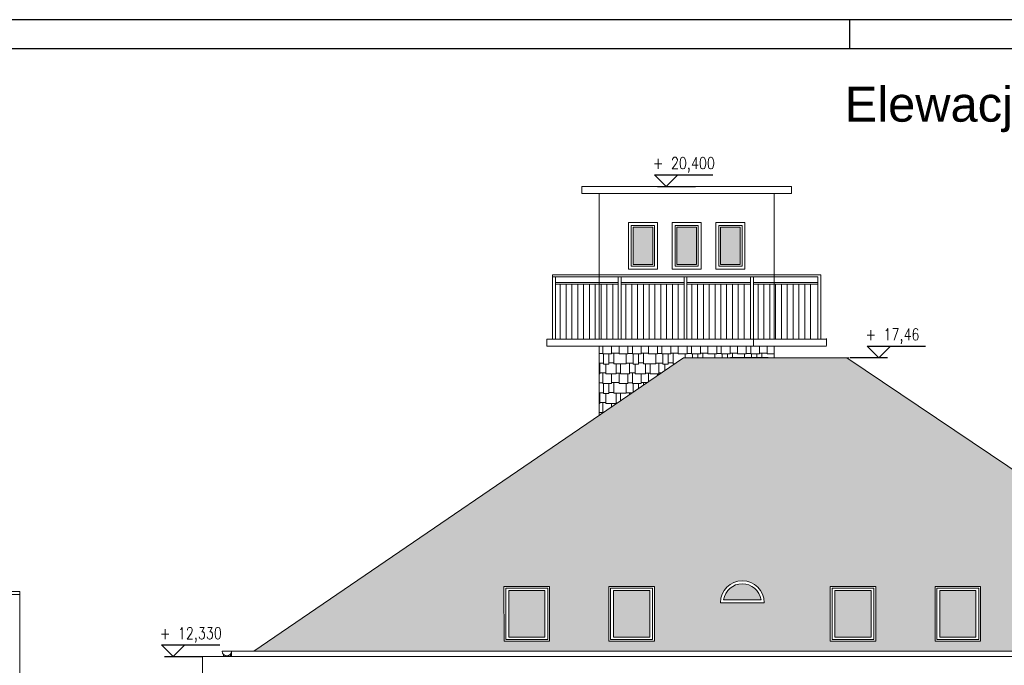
# Model space of a CAD drawing. Header units: millimetres. Extents: x 0 to 111311, y -48878 to -25280.
# Tile 155 of 244: x 104336 to 106026, y -47016 to -45908. Entities that reach past the tile are written whole.
import ezdxf
from ezdxf.enums import TextEntityAlignment as Align

# ---------------------------------------------------------------- set-up
doc = ezdxf.new("R2010")
doc.units = ezdxf.units.MM
for name, color, linetype, lineweight in [('A-Opis', 7, 'Continuous', 15), ('J stolarka_okna', 144, 'Continuous', 0), ('OPIS', 7, 'Continuous', 5)]:
    doc.layers.add(name, color=color, linetype=linetype, lineweight=lineweight)
doc.layers.add('e-cad_cienkie', color=1, linetype='Continuous')
doc.layers.add('e-cad_opisy', color=7, linetype='Continuous')
doc.layers.add('HATCH', color=7, linetype='Continuous', lineweight=5, true_color=0x6e6e6e)
doc.styles.add('e-cad_1', font='simplex.shx', dxfattribs={"width": 0.8})
doc.styles.get("Standard").update_dxf_attribs({"font": 'arial.ttf'})

# ---------------------------------------------------------------- blocks, each defined once
blk = doc.blocks.new('e-cad_kota_3')
blk.add_line((-2, 2), (8, 2))
blk.add_lwpolyline([(-2, 2), (0, 0), (2, 2)])
at = {"style": 'e-cad_1', "width": 0.8}
blk.add_attdef('ZNAK', text='', height=2, dxfattribs=at).set_placement((-0.5, 3), align=Align.RIGHT)
blk.add_attdef('RZEDNA', (0.8, 3), '', height=2, dxfattribs=at)

msp = doc.modelspace()

# ---------------------------------------------------------------- hatches: boundary and pattern name
at = {"layer": 'A-Opis'}
h = msp.add_hatch(color=135, dxfattribs=at)
h.set_gradient(color1=(103, 145, 152), color2=(200, 215, 218), rotation=45, one_color=1, name='SPHERICAL')
h.paths.add_polyline_path([(105422.445, -46328.396), (105422.445, -46264.396), (105388.445, -46264.396), (105388.445, -46328.396)])
h = msp.add_hatch(color=135, dxfattribs=at)
h.set_gradient(color1=(103, 145, 152), color2=(200, 215, 218), rotation=45, one_color=1, name='SPHERICAL')
h.paths.add_polyline_path([(105497.445, -46328.396), (105497.445, -46264.396), (105463.445, -46264.396), (105463.445, -46328.396)])
h = msp.add_hatch(color=135, dxfattribs=at)
h.set_gradient(color1=(103, 145, 152), color2=(200, 215, 218), rotation=45, one_color=1, name='SPHERICAL')
h.paths.add_polyline_path([(105572.445, -46328.396), (105572.445, -46264.396), (105538.445, -46264.396), (105538.445, -46328.396)])
h = msp.add_hatch(color=135, dxfattribs=at)
h.set_gradient(color1=(103, 145, 152), color2=(200, 215, 218), rotation=45, one_color=1, name='SPHERICAL')
h.paths.add_polyline_path([(105608.059, -46903.896, 0.85634884), (105543.832, -46903.896)])
h = msp.add_hatch(color=135, dxfattribs=at)
h.set_gradient(color1=(103, 145, 152), color2=(200, 215, 218), rotation=45, one_color=1, name='SPHERICAL')
h.paths.add_polyline_path([(105914.945, -46887.854), (105914.945, -46968.261), (105976.945, -46968.261), (105976.945, -46887.854)])
h.paths.add_polyline_path([(105734.945, -46887.854), (105734.945, -46968.261), (105796.945, -46968.261), (105796.945, -46887.854)])
h.paths.add_polyline_path([(105354.945, -46887.854), (105354.945, -46968.261), (105416.945, -46968.261), (105416.945, -46887.854)])
h.paths.add_polyline_path([(105174.945, -46887.854), (105174.945, -46968.261), (105236.945, -46968.261), (105236.945, -46887.854)])
at = {"layer": 'HATCH'}
h = msp.add_hatch(dxfattribs=at)
h.set_pattern_fill('SHAKES1', color=256, scale=3, angle=180)
h.set_pattern_definition([(180, (-3e-16, -2.286), (-76.2, -76.2), [7.62, -68.58]), (180, (-7.62, 9e-16), (-76.2, -76.2), [22.86, -53.34]), (180, (-30.48, -1.524), (-76.2, -76.2), [11.43, -64.77]), (180, (-41.91, 5e-15), (-76.2, -76.2), [22.86, -53.34]), (180, (-64.77, -2.286), (-76.2, -76.2), [11.43, -64.77]), (180, (-11.43, -25.146), (-76.2, -76.2), [22.86, -53.34]), (180, (-3e-15, -26.67), (-76.2, -76.2), [11.43, -64.77]), (180, (-34.29, -27.43), (-76.2, -76.2), [15.24, -60.96]), (180, (-49.53, -25.146), (-76.2, -76.2), [26.67, -49.53]), (180, (-6e-15, -51.054), (-76.2, -76.2), [25.908, -50.292]), (180, (-25.91, -52.58), (-76.2, -76.2), [18.288, -57.912]), (180, (-44.196, -50.29), (-76.2, -76.2), [13.716, -62.484]), (180, (-57.91, -53.34), (-76.2, -76.2), [12.954, -63.246]), (360, (-76.2, -51.054), (76.2, 76.2), [5.334, -70.866]), (270, (-7.62, 9e-16), (76.2, -76.2), [26.67, -49.53]), (270, (-30.48, 4e-15), (76.2, -76.2), [25.146, -51.054]), (270, (-41.91, 5e-15), (76.2, -76.2), [27.432, -48.768]), (270, (-64.77, 8e-15), (76.2, -76.2), [25.146, -51.054]), (270, (-34.29, -25.146), (76.2, -76.2), [27.432, -48.768]), (270, (-25.91, -51.054), (76.2, -76.2), [25.146, -51.054]), (270, (-44.196, -50.29), (76.2, -76.2), [25.908, -50.292]), (450, (-6e-15, -51.054), (-76.2, 76.2), [25.908, -50.292]), (450, (-11.43, -51.054), (-76.2, 76.2), [25.908, -50.292]), (450, (-49.53, -50.29), (-76.2, 76.2), [25.146, -51.054]), (270, (-70.866, -51.054), (76.2, -76.2), [25.146, -51.054]), (270, (-57.91, -50.29), (76.2, -76.2), [25.908, -50.292]), (450, (-70.866, -2.286), (-76.2, 76.2), [2.286, -73.914])])
h.paths.add_polyline_path([(104737.849, -46992.283), (105475.219, -46488.461), (105481.945, -46488.461), (105669.094, -46488.461), (105755.219, -46488.461), (106098.909, -46720.012), (106198.928, -46787.396), (106213.771, -46797.396), (106469.042, -46969.376), (106499.042, -46989.588), (106503.042, -46992.283)])
h.paths.add_polyline_path([(105906.833, -46881.153), (105906.945, -46974.961), (105984.945, -46974.961), (105984.833, -46881.153)], flags=16)
h.paths.add_polyline_path([(105909.945, -46884.169), (105909.945, -46971.946), (105981.945, -46971.946), (105981.945, -46884.169)], flags=0)
h.paths.add_polyline_path([(105914.945, -46887.854), (105914.945, -46968.261), (105976.945, -46968.261), (105976.945, -46887.854)], flags=0)
h.paths.add_polyline_path([(105166.833, -46881.153), (105166.945, -46974.961), (105244.945, -46974.961), (105244.833, -46881.153)], flags=16)
h.paths.add_polyline_path([(105169.945, -46884.169), (105169.945, -46971.946), (105241.945, -46971.946), (105241.945, -46884.169)], flags=0)
h.paths.add_polyline_path([(105174.945, -46887.854), (105174.945, -46968.261), (105236.945, -46968.261), (105236.945, -46887.854)], flags=0)
h.paths.add_polyline_path([(105726.945, -46881.153), (105726.945, -46974.961), (105804.945, -46974.961), (105804.945, -46881.153)], flags=16)
h.paths.add_polyline_path([(105729.945, -46884.169), (105729.945, -46971.946), (105801.945, -46971.946), (105801.945, -46884.169)], flags=0)
h.paths.add_polyline_path([(105734.945, -46887.854), (105734.945, -46968.261), (105796.945, -46968.261), (105796.945, -46887.854)], flags=0)
h.paths.add_polyline_path([(105346.945, -46974.961), (105346.945, -46881.153), (105424.945, -46881.153), (105424.945, -46974.961)], flags=16)
h.paths.add_polyline_path([(105349.945, -46884.169), (105349.945, -46971.946), (105421.945, -46971.946), (105421.945, -46884.169)], flags=0)
h.paths.add_polyline_path([(105354.945, -46887.854), (105354.945, -46968.261), (105416.945, -46968.261), (105416.945, -46887.854)], flags=0)
h.paths.add_polyline_path([(105538.445, -46908.896, -1), (105613.445, -46908.896)], flags=16)
h.paths.add_polyline_path([(105543.832, -46903.896, -0.85634884), (105608.059, -46903.896)], flags=0)
at = {"layer": 'OPIS'}
h = msp.add_hatch(dxfattribs=at)
h.set_pattern_fill('SHAKES1', color=252, scale=2)
h.set_pattern_definition([(0, (0, 1.524), (50.8, 50.8), [5.08, -45.72]), (0, (5.08, 0), (50.8, 50.8), [15.24, -35.56]), (0, (20.32, 1.016), (50.8, 50.8), [7.62, -43.18]), (0, (27.94, 0), (50.8, 50.8), [15.24, -35.56]), (0, (43.18, 1.524), (50.8, 50.8), [7.62, -43.18]), (0, (7.62, 16.764), (50.8, 50.8), [15.24, -35.56]), (0, (0, 17.78), (50.8, 50.8), [7.62, -43.18]), (0, (22.86, 18.29), (50.8, 50.8), [10.16, -40.64]), (0, (33.02, 16.764), (50.8, 50.8), [17.78, -33.02]), (0, (0, 34.036), (50.8, 50.8), [17.272, -33.528]), (0, (17.27, 35.05), (50.8, 50.8), [12.192, -38.608]), (0, (29.464, 33.53), (50.8, 50.8), [9.144, -41.656]), (0, (38.61, 35.56), (50.8, 50.8), [8.636, -42.164]), (180, (50.8, 34.036), (-50.8, -50.8), [3.556, -47.244]), (90, (5.08, 0), (-50.8, 50.8), [17.78, -33.02]), (90, (20.32, 0), (-50.8, 50.8), [16.764, -34.036]), (90, (27.94, 0), (-50.8, 50.8), [18.288, -32.512]), (90, (43.18, 0), (-50.8, 50.8), [16.764, -34.036]), (90, (22.86, 16.764), (-50.8, 50.8), [18.288, -32.512]), (90, (17.27, 34.036), (-50.8, 50.8), [16.764, -34.036]), (90, (29.464, 33.53), (-50.8, 50.8), [17.272, -33.528]), (270, (0, 34.036), (50.8, -50.8), [17.272, -33.528]), (270, (7.62, 34.036), (50.8, -50.8), [17.272, -33.528]), (270, (33.02, 33.53), (50.8, -50.8), [16.764, -34.036]), (90, (47.244, 34.036), (-50.8, 50.8), [16.764, -34.036]), (90, (38.61, 33.53), (-50.8, 50.8), [17.272, -33.528]), (270, (47.244, 1.524), (50.8, -50.8), [1.524, -49.276])])
h.paths.add_polyline_path([(105475.219, -46488.461), (105630.445, -46488.461), (105630.445, -46468.396), (105330.445, -46468.396), (105330.445, -46587.381)])

# ---------------------------------------------------------------- linework, layer by layer
at = {"layer": 'e-cad_cienkie', "ltscale": 4}
for p, q in [((105430.445, -46194.396), (105495.445, -46194.396)), ((105620.445, -46488.461), (105555.445, -46488.461)), ((105825.277, -46488.461), (105760.277, -46488.461)), ((104584.219, -47001.396), (104649.219, -47001.396))]:
    msp.add_line(p, q, dxfattribs=at)
at = {"layer": 'e-cad_opisy', "ltscale": 2}
for points in [[(97559.736, -48878.235), (107559.736, -48878.235), (107559.736, -45908.235), (97809.736, -45908.235), (97809.736, -45908.235), (97559.736, -45908.235), (97559.736, -48878.235)], [(105759.736, -45908.235), (105759.736, -45958.235)], [(97859.736, -48828.235), (107509.736, -48828.235), (107509.736, -45958.235), (97859.736, -45958.235), (97859.736, -48828.235)]]:
    msp.add_lwpolyline(points, dxfattribs=at)
at = {"layer": 'J stolarka_okna', "color": 7, "lineweight": 9}
for p, q in [((105166.945, -46881.153), (105244.721, -46881.153)), ((105346.945, -46881.153), (105424.721, -46881.153)), ((105726.945, -46881.153), (105804.721, -46881.153)), ((105906.945, -46881.153), (105984.721, -46881.153))]:
    msp.add_line(p, q, dxfattribs=at)
for points in [[(105244.833, -46881.153), (105166.833, -46881.153), (105166.945, -46974.961), (105244.945, -46974.961)], [(105241.945, -46884.169), (105169.945, -46884.169), (105169.945, -46971.946), (105241.945, -46971.946)], [(105236.945, -46887.854), (105174.945, -46887.854), (105174.945, -46968.261), (105236.945, -46968.261)], [(105424.945, -46881.153), (105346.945, -46881.153), (105346.945, -46974.961), (105424.945, -46974.961)], [(105421.945, -46884.169), (105349.945, -46884.169), (105349.945, -46971.946), (105421.945, -46971.946)], [(105416.945, -46887.854), (105354.945, -46887.854), (105354.945, -46968.261), (105416.945, -46968.261)], [(105804.945, -46881.153), (105726.945, -46881.153), (105726.945, -46974.961), (105804.945, -46974.961)], [(105801.945, -46884.169), (105729.945, -46884.169), (105729.945, -46971.946), (105801.945, -46971.946)], [(105796.945, -46887.854), (105734.945, -46887.854), (105734.945, -46968.261), (105796.945, -46968.261)], [(105984.833, -46881.153), (105906.833, -46881.153), (105906.945, -46974.961), (105984.945, -46974.961)], [(105981.945, -46884.169), (105909.945, -46884.169), (105909.945, -46971.946), (105981.945, -46971.946)], [(105976.945, -46887.854), (105914.945, -46887.854), (105914.945, -46968.261), (105976.945, -46968.261)]]:
    msp.add_lwpolyline(points, close=True, dxfattribs=at)
at = {"layer": 'OPIS'}
for p, q in [((105300.445, -46206.396), (105300.445, -46194.396)), ((105660.445, -46194.396), (105300.445, -46194.396)), ((105660.445, -46206.396), (105660.445, -46194.396)), ((105660.445, -46206.396), (105300.445, -46206.396)), ((105330.445, -46456.396), (105330.445, -46206.396)), ((105630.445, -46456.396), (105630.445, -46206.396)), ((105250.445, -46346.396), (105250.445, -46456.396)), ((105710.445, -46346.396), (105250.445, -46346.396)), ((105705.445, -46349.396), (105250.445, -46349.396)), ((105255.445, -46456.396), (105255.445, -46349.396)), ((105362.945, -46456.396), (105362.945, -46349.396)), ((105367.945, -46456.396), (105367.945, -46349.396)), ((105475.945, -46456.396), (105475.945, -46349.396)), ((105480.945, -46456.396), (105480.945, -46349.396)), ((105589.945, -46456.396), (105589.945, -46349.396)), ((105594.945, -46456.396), (105594.945, -46349.396)), ((105705.445, -46456.396), (105705.445, -46349.396)), ((105710.445, -46346.396), (105710.445, -46456.396)), ((105362.945, -46359.396), (105255.445, -46359.396)), ((105362.945, -46362.396), (105255.445, -46362.396)), ((105263.57, -46362.396), (105263.57, -46456.396)), ((105273.57, -46362.396), (105273.57, -46456.396)), ((105283.57, -46362.396), (105283.57, -46456.396)), ((105293.57, -46362.396), (105293.57, -46456.396)), ((105303.57, -46362.396), (105303.57, -46456.396)), ((105313.57, -46362.396), (105313.57, -46456.396)), ((105323.57, -46362.396), (105323.57, -46456.396)), ((105333.57, -46362.396), (105333.57, -46456.396)), ((105343.57, -46362.396), (105343.57, -46456.396)), ((105353.57, -46362.396), (105353.57, -46456.396)), ((105475.945, -46359.396), (105367.945, -46359.396)), ((105475.945, -46362.396), (105367.945, -46362.396)), ((105376.07, -46362.396), (105376.07, -46456.396)), ((105386.07, -46362.396), (105386.07, -46456.396)), ((105396.07, -46362.396), (105396.07, -46456.396)), ((105406.07, -46362.396), (105406.07, -46456.396)), ((105416.07, -46362.396), (105416.07, -46456.396)), ((105426.07, -46362.396), (105426.07, -46456.396)), ((105436.07, -46362.396), (105436.07, -46456.396)), ((105446.07, -46362.396), (105446.07, -46456.396)), ((105456.07, -46362.396), (105456.07, -46456.396)), ((105466.07, -46362.396), (105466.07, -46456.396)), ((105589.945, -46359.396), (105480.945, -46359.396)), ((105589.945, -46362.396), (105480.945, -46362.396)), ((105489.07, -46362.396), (105489.07, -46456.396)), ((105499.07, -46362.396), (105499.07, -46456.396)), ((105509.07, -46362.396), (105509.07, -46456.396)), ((105519.07, -46362.396), (105519.07, -46456.396)), ((105529.07, -46362.396), (105529.07, -46456.396)), ((105539.07, -46362.396), (105539.07, -46456.396)), ((105549.07, -46362.396), (105549.07, -46456.396)), ((105559.07, -46362.396), (105559.07, -46456.396)), ((105569.07, -46362.396), (105569.07, -46456.396)), ((105579.07, -46362.396), (105579.07, -46456.396)), ((105705.445, -46359.396), (105594.945, -46359.396)), ((105705.445, -46362.396), (105594.945, -46362.396)), ((105603.07, -46362.396), (105603.07, -46456.396)), ((105613.07, -46362.396), (105613.07, -46456.396)), ((105623.07, -46362.396), (105623.07, -46456.396)), ((105633.07, -46362.396), (105633.07, -46456.396)), ((105643.07, -46362.396), (105643.07, -46456.396)), ((105653.07, -46362.396), (105653.07, -46456.396)), ((105663.07, -46362.396), (105663.07, -46456.396)), ((105673.07, -46362.396), (105673.07, -46456.396)), ((105683.07, -46362.396), (105683.07, -46456.396)), ((105693.07, -46362.396), (105693.07, -46456.396)), ((105720.445, -46456.396), (105240.445, -46456.396)), ((105720.445, -46468.396), (105240.445, -46468.396)), ((105475.219, -46488.461), (104737.849, -46992.283)), ((105755.219, -46488.461), (105475.219, -46488.461)), ((105755.219, -46488.461), (105475.219, -46488.461)), ((105758.945, -46488.461), (105481.945, -46488.461)), ((105755.219, -46488.461), (106503.042, -46992.283)), ((104336.219, -46889.925), (104294.219, -46889.925)), ((104336.219, -48247.396), (104336.219, -46889.925)), ((104336.219, -46894.925), (104294.219, -46894.925)), ((105613.445, -46908.896), (105538.445, -46908.896)), ((105608.059, -46903.896), (105543.832, -46903.896)), ((106541.672, -46992.283), (104683.219, -46992.283)), ((104699.219, -46992.283), (104683.219, -46992.283)), ((104699.219, -46992.283), (104699.219, -47001.396)), ((104649.219, -47001.396), (106591.672, -47001.396)), ((104649.219, -47031.396), (104649.219, -47001.396)), ((104685.663, -46998.039), (104685.663, -47001.396)), ((104697.65, -46997.042), (104697.648, -47001.396))]:
    msp.add_line(p, q, dxfattribs=at)
for points in [[(105430.445, -46256.396), (105380.445, -46256.396), (105380.445, -46336.396), (105430.445, -46336.396)], [(105425.445, -46261.396), (105385.445, -46261.396), (105385.445, -46331.396), (105425.445, -46331.396)], [(105422.445, -46264.396), (105388.445, -46264.396), (105388.445, -46328.396), (105422.445, -46328.396)], [(105505.445, -46256.396), (105455.445, -46256.396), (105455.445, -46336.396), (105505.445, -46336.396)], [(105500.445, -46261.396), (105460.445, -46261.396), (105460.445, -46331.396), (105500.445, -46331.396)], [(105497.445, -46264.396), (105463.445, -46264.396), (105463.445, -46328.396), (105497.445, -46328.396)], [(105580.445, -46256.396), (105530.445, -46256.396), (105530.445, -46336.396), (105580.445, -46336.396)], [(105575.445, -46261.396), (105535.445, -46261.396), (105535.445, -46331.396), (105575.445, -46331.396)], [(105572.445, -46264.396), (105538.445, -46264.396), (105538.445, -46328.396), (105572.445, -46328.396)]]:
    msp.add_lwpolyline(points, close=True, dxfattribs=at)
for points in [[(105240.445, -46456.396), (105240.445, -46468.396)], [(105330.445, -46468.396), (105330.445, -46587.381)], [(105595.002, -46468.396), (105595.002, -46456.396)], [(105630.445, -46488.461), (105630.445, -46468.396)], [(105720.445, -46467.46), (105720.445, -46455.46)]]:
    msp.add_lwpolyline(points, dxfattribs=at)
for centre, radius, start, end in [((105575.945, -46908.896), 37.5, 0, 180), ((105575.945, -46908.896), 32.5, 8.849883, 171.150117), ((104691.219, -46992.283), 8, 180, 0)]:
    msp.add_arc(centre, radius, start, end, dxfattribs=at)

# ---------------------------------------------------------------- block references
at = {"layer": 'e-cad_opisy', "ltscale": 4, "yscale": 10, "zscale": 10}
for p, xscale, values in [((105445.445, -46194.396), 10, {'RZEDNA': '20,400', 'ZNAK': '+'}), ((105810.277, -46488.461), 10, {'RZEDNA': '17,46', 'ZNAK': '+'}), ((104599.219, -47001.396), 9.999999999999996, {'RZEDNA': '12,330', 'ZNAK': '+'})]:
    msp.add_blockref('e-cad_kota_3', p, dxfattribs=dict(at, xscale=xscale)).add_auto_attribs(values)

# ---------------------------------------------------------------- texts
at = {"layer": 'OPIS', "insert": (106563.868, -46094.614, 0), "char_height": 60, "width": 1841.27105, "attachment_point": 5}
msp.add_mtext('\\pxqr;{\\C7;Elewacja boczna (wschodnia) - inwentar\\fArial|b0|i0|c0|p34;yzacja\\P\\fArial|b0|i1|c238|p34;\\H0.7x;skala 1:100}', dxfattribs=at)

doc.saveas('drawing.dxf')
